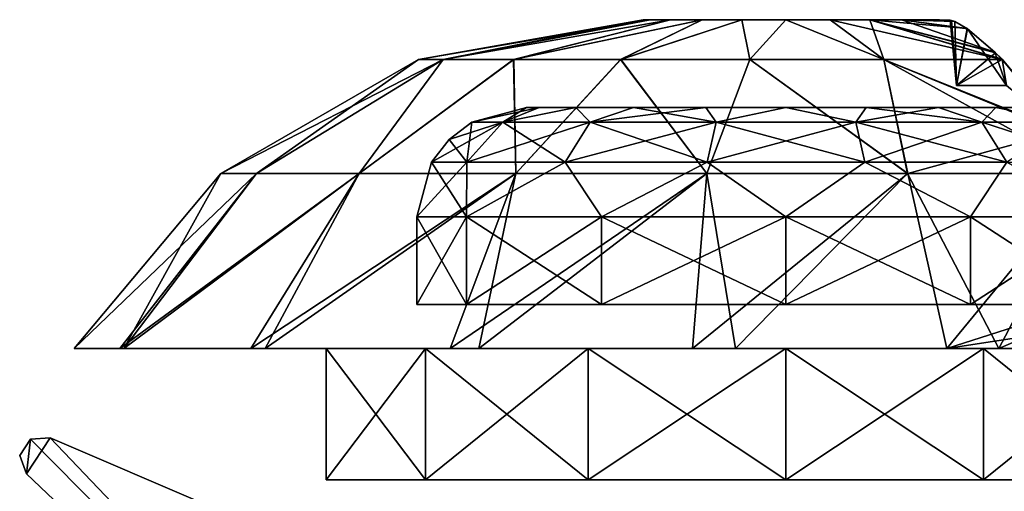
# Model space of a CAD drawing. Header units: millimetres. Extents: x -35 to 35, y -10 to 62.5.
# Tile 4 of 5: x -35 to 10, y 41 to 62.5. Entities that reach past the tile are written whole.
import ezdxf

# ---------------------------------------------------------------- set-up
doc = ezdxf.new("R2010")
doc.units = ezdxf.units.MM
doc.header["$LTSCALE"] = 65.185185
for name, color, linetype in [('30', 7, 'CONTINUOUS'), ('31', 7, 'CONTINUOUS'), ('32', 7, 'CONTINUOUS'), ('33', 7, 'CONTINUOUS'), ('40', 7, 'CONTINUOUS'), ('41', 7, 'CONTINUOUS'), ('42', 7, 'CONTINUOUS'), ('43', 7, 'CONTINUOUS'), ('45', 7, 'CONTINUOUS'), ('46', 7, 'CONTINUOUS'), ('47', 7, 'CONTINUOUS'), ('49', 7, 'CONTINUOUS'), ('50', 7, 'CONTINUOUS'), ('51', 7, 'CONTINUOUS'), ('52', 7, 'CONTINUOUS'), ('53', 7, 'CONTINUOUS'), ('54', 7, 'CONTINUOUS')]:
    doc.layers.add(name, color=color, linetype=linetype)

msp = doc.modelspace()

# ---------------------------------------------------------------- linework, layer by layer
at = {"layer": '30', "color": 7, "linetype": 'Continuous'}
for points in [[(-34.993, 42.618, 20.8), (-34.689, 41.775, 20.8), (-34.5, 43.366, 20.8), (-34.993, 42.618, 20.8)], [(-34.5, 43.366, 20.8), (-34.689, 41.775, 20.8), (-6, 14.5, 20.8), (-34.5, 43.366, 20.8)], [(-33.606, 43.419, 20.8), (-34.5, 43.366, 20.8), (-6, 14.5, 20.8), (-33.606, 43.419, 20.8)], [(2.362, 28.015, 20.8), (-33.606, 43.419, 20.8), (-6, 14.5, 20.8), (2.362, 28.015, 20.8)]]:
    msp.add_3dface(points, dxfattribs=at)
at = {"layer": '31', "color": 7, "linetype": 'Continuous'}
for points in [[(-34.5, 43.366, 20.5), (-34.689, 41.775, 20.5), (-34.993, 42.618, 20.5), (-34.5, 43.366, 20.5)], [(-33.606, 43.419, 20.5), (-34.689, 41.775, 20.5), (-34.5, 43.366, 20.5), (-33.606, 43.419, 20.5)], [(-6, 14.5, 20.5), (-34.689, 41.775, 20.5), (-33.606, 43.419, 20.5), (-6, 14.5, 20.5)], [(2.362, 28.015, 20.5), (-6, 14.5, 20.5), (-33.606, 43.419, 20.5), (2.362, 28.015, 20.5)]]:
    msp.add_3dface(points, dxfattribs=at)
at = {"layer": '32', "color": 7, "linetype": 'Continuous'}
for points in [[(-2.362, 28.015, -20.8), (33.606, 43.419, -20.8), (6, 14.5, -20.8), (-2.362, 28.015, -20.8)], [(33.606, 43.419, -20.8), (34.5, 43.366, -20.8), (6, 14.5, -20.8), (33.606, 43.419, -20.8)], [(34.5, 43.366, -20.8), (34.689, 41.775, -20.8), (6, 14.5, -20.8), (34.5, 43.366, -20.8)]]:
    msp.add_3dface(points, dxfattribs=at)
at = {"layer": '33', "color": 7, "linetype": 'Continuous'}
for points in [[(-2.362, 28.015, -20.5), (6, 14.5, -20.5), (33.606, 43.419, -20.5), (-2.362, 28.015, -20.5)], [(6, 14.5, -20.5), (34.689, 41.775, -20.5), (33.606, 43.419, -20.5), (6, 14.5, -20.5)]]:
    msp.add_3dface(points, dxfattribs=at)
at = {"layer": '40', "color": 7, "linetype": 'Continuous'}
for points in [[(-21, 41.5, 6.557), (-21, 41.5, -6.557), (21, 41.5, 6.557), (-21, 41.5, 6.557)], [(-16.462, 41.5, 14.595), (-21, 41.5, 6.557), (16.461, 41.5, 14.595), (-16.462, 41.5, 14.595)], [(16.461, 41.5, 14.595), (-21, 41.5, 6.557), (21, 41.5, 6.557), (16.461, 41.5, 14.595)], [(-16.462, 41.5, -14.595), (21, 41.5, -6.557), (-21, 41.5, -6.557), (-16.462, 41.5, -14.595)], [(-21, 41.5, -6.557), (21, 41.5, -6.557), (21, 41.5, 6.557), (-21, 41.5, -6.557)], [(-9.025, 41.5, -20.064), (16.461, 41.5, -14.595), (-16.462, 41.5, -14.595), (-9.025, 41.5, -20.064)], [(-9.025, 41.5, 20.064), (-16.462, 41.5, 14.595), (9.025, 41.5, 20.064), (-9.025, 41.5, 20.064)], [(9.025, 41.5, 20.064), (-16.462, 41.5, 14.595), (16.461, 41.5, 14.595), (9.025, 41.5, 20.064)], [(16.461, 41.5, -14.595), (21, 41.5, -6.557), (-16.462, 41.5, -14.595), (16.461, 41.5, -14.595)], [(0, 41.5, -22), (9.025, 41.5, -20.064), (-9.025, 41.5, -20.064), (0, 41.5, -22)], [(0, 41.5, 22), (-9.025, 41.5, 20.064), (9.025, 41.5, 20.064), (0, 41.5, 22)], [(9.025, 41.5, -20.064), (16.461, 41.5, -14.595), (-9.025, 41.5, -20.064), (9.025, 41.5, -20.064)]]:
    msp.add_3dface(points, dxfattribs=at)
at = {"layer": '41', "color": 7, "linetype": 'Continuous'}
for points in [[(-32.5, 47.5), (-30.419, 47.5, -11.443), (31.622, 47.5, -7.503), (-32.5, 47.5)], [(-30.242, 47.5, 11.902), (-32.5, 47.5), (32.173, 47.5, 4.599), (-30.242, 47.5, 11.902)], [(32.173, 47.5, 4.599), (-32.5, 47.5), (31.622, 47.5, -7.503), (32.173, 47.5, 4.599)], [(-30.419, 47.5, -11.443), (-24.443, 47.5, -21.42), (26.678, 47.5, -18.562), (-30.419, 47.5, -11.443)], [(31.622, 47.5, -7.503), (-30.419, 47.5, -11.443), (26.678, 47.5, -18.562), (31.622, 47.5, -7.503)], [(-23.782, 47.5, 22.151), (-30.242, 47.5, 11.902), (28.253, 47.5, 16.062), (-23.782, 47.5, 22.151)], [(28.253, 47.5, 16.062), (-30.242, 47.5, 11.902), (32.173, 47.5, 4.599), (28.253, 47.5, 16.062)], [(-24.443, 47.5, -21.42), (18.026, 47.5, -27.043), (26.678, 47.5, -18.562), (-24.443, 47.5, -21.42)], [(-15.336, 47.5, -28.654), (18.026, 47.5, -27.043), (-24.443, 47.5, -21.42), (-15.336, 47.5, -28.654)], [(20.408, 47.5, 25.294), (-23.782, 47.5, 22.151), (28.253, 47.5, 16.062), (20.408, 47.5, 25.294)], [(-14.018, 47.5, 29.322), (-23.782, 47.5, 22.151), (20.408, 47.5, 25.294), (-14.018, 47.5, 29.322)], [(7.351, 47.5, -31.658), (18.026, 47.5, -27.043), (-15.336, 47.5, -28.654), (7.351, 47.5, -31.658)], [(-4.266, 47.5, -32.219), (7.351, 47.5, -31.658), (-15.336, 47.5, -28.654), (-4.266, 47.5, -32.219)], [(-2.306, 47.5, 32.418), (-14.018, 47.5, 29.322), (9.727, 47.5, 31.01), (-2.306, 47.5, 32.418)], [(9.727, 47.5, 31.01), (-14.018, 47.5, 29.322), (20.408, 47.5, 25.294), (9.727, 47.5, 31.01)]]:
    msp.add_3dface(points, dxfattribs=at)
at = {"layer": '42', "color": 7, "linetype": 'Continuous'}
for points in [[(-21, 47.5, -6.557), (-21, 41.5, 6.557), (-21, 47.5, 6.557), (-21, 47.5, -6.557)], [(-21, 41.5, -6.557), (-21, 41.5, 6.557), (-21, 47.5, -6.557), (-21, 41.5, -6.557)]]:
    msp.add_3dface(points, dxfattribs=at)
at = {"layer": '43', "color": 7, "linetype": 'Continuous'}
for points in [[(-16.462, 41.5, -14.595), (-21, 41.5, -6.557), (-16.462, 47.5, -14.595), (-16.462, 41.5, -14.595)], [(-21, 47.5, 6.557), (-16.462, 41.5, 14.595), (-16.462, 47.5, 14.595), (-21, 47.5, 6.557)], [(-21, 41.5, 6.557), (-16.462, 41.5, 14.595), (-21, 47.5, 6.557), (-21, 41.5, 6.557)], [(-21, 41.5, -6.557), (-21, 47.5, -6.557), (-16.462, 47.5, -14.595), (-21, 41.5, -6.557)], [(-9.025, 41.5, -20.064), (-16.462, 41.5, -14.595), (-9.025, 47.5, -20.064), (-9.025, 41.5, -20.064)], [(-16.462, 41.5, 14.595), (-9.025, 41.5, 20.064), (-16.462, 47.5, 14.595), (-16.462, 41.5, 14.595)], [(-9.025, 47.5, -20.064), (-16.462, 41.5, -14.595), (-16.462, 47.5, -14.595), (-9.025, 47.5, -20.064)], [(-16.462, 47.5, 14.595), (-9.025, 41.5, 20.064), (-9.025, 47.5, 20.064), (-16.462, 47.5, 14.595)], [(-9.025, 47.5, 20.064), (0, 41.5, 22), (0, 47.5, 22), (-9.025, 47.5, 20.064)], [(0, 47.5, -22), (-9.025, 41.5, -20.064), (-9.025, 47.5, -20.064), (0, 47.5, -22)], [(0, 41.5, -22), (-9.025, 41.5, -20.064), (0, 47.5, -22), (0, 41.5, -22)], [(-9.025, 41.5, 20.064), (0, 41.5, 22), (-9.025, 47.5, 20.064), (-9.025, 41.5, 20.064)], [(0, 47.5, 22), (9.025, 41.5, 20.064), (9.025, 47.5, 20.064), (0, 47.5, 22)], [(9.025, 47.5, -20.064), (0, 41.5, -22), (0, 47.5, -22), (9.025, 47.5, -20.064)], [(9.025, 41.5, -20.064), (0, 41.5, -22), (9.025, 47.5, -20.064), (9.025, 41.5, -20.064)], [(0, 41.5, 22), (9.025, 41.5, 20.064), (0, 47.5, 22), (0, 41.5, 22)], [(9.025, 47.5, 20.064), (16.461, 41.5, 14.595), (16.462, 47.5, 14.595), (9.025, 47.5, 20.064)], [(9.025, 41.5, 20.064), (16.461, 41.5, 14.595), (9.025, 47.5, 20.064), (9.025, 41.5, 20.064)], [(16.461, 41.5, -14.595), (9.025, 41.5, -20.064), (16.462, 47.5, -14.595), (16.461, 41.5, -14.595)], [(16.462, 47.5, -14.595), (9.025, 41.5, -20.064), (9.025, 47.5, -20.064), (16.462, 47.5, -14.595)]]:
    msp.add_3dface(points, dxfattribs=at)
at = {"layer": '45', "color": 7, "linetype": 'Continuous'}
for points in [[(-6.519, 62.5), (6.519, 62.5), (6.2, 62.5, -2.014), (-6.519, 62.5)], [(-6.2, 62.5, 2.014), (6.519, 62.5), (-6.519, 62.5), (-6.2, 62.5, 2.014)], [(-6.2, 62.5, -2.014), (-6.519, 62.5), (6.2, 62.5, -2.014), (-6.2, 62.5, -2.014)], [(-5.274, 62.5, -3.832), (-6.2, 62.5, -2.014), (5.274, 62.5, -3.832), (-5.274, 62.5, -3.832)], [(5.274, 62.5, -3.832), (-6.2, 62.5, -2.014), (6.2, 62.5, -2.014), (5.274, 62.5, -3.832)], [(-5.274, 62.5, 3.832), (6.2, 62.5, 2.014), (-6.2, 62.5, 2.014), (-5.274, 62.5, 3.832)], [(6.2, 62.5, 2.014), (6.519, 62.5), (-6.2, 62.5, 2.014), (6.2, 62.5, 2.014)], [(-3.832, 62.5, -5.274), (-5.274, 62.5, -3.832), (3.832, 62.5, -5.274), (-3.832, 62.5, -5.274)], [(-3.832, 62.5, 5.274), (5.274, 62.5, 3.832), (-5.274, 62.5, 3.832), (-3.832, 62.5, 5.274)], [(5.274, 62.5, 3.832), (6.2, 62.5, 2.014), (-5.274, 62.5, 3.832), (5.274, 62.5, 3.832)], [(3.832, 62.5, -5.274), (-5.274, 62.5, -3.832), (5.274, 62.5, -3.832), (3.832, 62.5, -5.274)], [(3.832, 62.5, 5.274), (5.274, 62.5, 3.832), (-3.832, 62.5, 5.274), (3.832, 62.5, 5.274)], [(-2.015, 62.5, 6.2), (3.832, 62.5, 5.274), (-3.832, 62.5, 5.274), (-2.015, 62.5, 6.2)], [(-2.015, 62.5, -6.2), (-3.832, 62.5, -5.274), (2.015, 62.5, -6.2), (-2.015, 62.5, -6.2)], [(2.015, 62.5, -6.2), (-3.832, 62.5, -5.274), (3.832, 62.5, -5.274), (2.015, 62.5, -6.2)], [(2.015, 62.5, 6.2), (3.832, 62.5, 5.274), (-2.015, 62.5, 6.2), (2.015, 62.5, 6.2)], [(0, 62.5, 6.519), (2.015, 62.5, 6.2), (-2.015, 62.5, 6.2), (0, 62.5, 6.519)], [(0, 62.5, -6.519), (-2.015, 62.5, -6.2), (2.015, 62.5, -6.2), (0, 62.5, -6.519)]]:
    msp.add_3dface(points, dxfattribs=at)
at = {"layer": '46', "color": 7, "linetype": 'Continuous'}
for points in [[(-15.656, 60.691, 6.038), (-6.519, 62.5), (-16.78, 60.691), (-15.656, 60.691, 6.038)], [(-6.2, 62.5, 2.014), (-6.519, 62.5), (-15.656, 60.691, 6.038), (-6.2, 62.5, 2.014)], [(-12.435, 60.691, 11.266), (-5.274, 62.5, 3.832), (-15.656, 60.691, 6.038), (-12.435, 60.691, 11.266)], [(-5.274, 62.5, 3.832), (-6.2, 62.5, 2.014), (-15.656, 60.691, 6.038), (-5.274, 62.5, 3.832)], [(-7.548, 60.691, 14.986), (-3.832, 62.5, 5.274), (-12.435, 60.691, 11.266), (-7.548, 60.691, 14.986)], [(-3.832, 62.5, 5.274), (-5.274, 62.5, 3.832), (-12.435, 60.691, 11.266), (-3.832, 62.5, 5.274)], [(-1.651, 60.691, 16.698), (-2.015, 62.5, 6.2), (-7.548, 60.691, 14.986), (-1.651, 60.691, 16.698)], [(-2.015, 62.5, 6.2), (-3.832, 62.5, 5.274), (-7.548, 60.691, 14.986), (-2.015, 62.5, 6.2)], [(0, 62.5, 6.519), (-2.015, 62.5, 6.2), (-1.651, 60.691, 16.698), (0, 62.5, 6.519)], [(4.468, 60.691, 16.174), (0, 62.5, 6.519), (-1.651, 60.691, 16.698), (4.468, 60.691, 16.174)], [(2.015, 62.5, 6.2), (0, 62.5, 6.519), (4.468, 60.691, 16.174), (2.015, 62.5, 6.2)], [(3.832, 62.5, 5.274), (2.015, 62.5, 6.2), (9.871, 60.691, 13.567), (3.832, 62.5, 5.274)], [(9.871, 60.691, 13.567), (2.015, 62.5, 6.2), (4.468, 60.691, 16.174), (9.871, 60.691, 13.567)], [(8.271, 62.104, 7.814), (3.832, 62.5, 5.274), (9.568, 60.996, 12.696), (8.271, 62.104, 7.814)], [(9.568, 60.996, 12.696), (3.832, 62.5, 5.274), (9.871, 60.691, 13.567), (9.568, 60.996, 12.696)], [(5.274, 62.5, 3.832), (3.832, 62.5, 5.274), (8.271, 62.104, 7.814), (5.274, 62.5, 3.832)], [(7.707, 62.42, 4.068), (5.274, 62.5, 3.832), (8.271, 62.104, 7.814), (7.707, 62.42, 4.068)], [(6.2, 62.5, 2.014), (5.274, 62.5, 3.832), (7.707, 62.42, 4.068), (6.2, 62.5, 2.014)], [(7.556, 62.471, 2.12), (6.2, 62.5, 2.014), (7.707, 62.42, 4.068), (7.556, 62.471, 2.12)], [(7.5, 62.484), (6.2, 62.5, 2.014), (7.556, 62.471, 2.12), (7.5, 62.484)], [(7.01, 62.496), (6.2, 62.5, 2.014), (7.5, 62.484), (7.01, 62.496)], [(6.519, 62.5), (6.2, 62.5, 2.014), (7.01, 62.496), (6.519, 62.5)], [(-25.811, 55.475), (-24.178, 55.475, 9.034), (-16.78, 60.691), (-25.811, 55.475)], [(-24.178, 55.475, 9.034), (-19.487, 55.475, 16.925), (-15.656, 60.691, 6.038), (-24.178, 55.475, 9.034)], [(-24.178, 55.475, 9.034), (-15.656, 60.691, 6.038), (-16.78, 60.691), (-24.178, 55.475, 9.034)], [(-19.487, 55.475, 16.925), (-12.435, 60.691, 11.266), (-15.656, 60.691, 6.038), (-19.487, 55.475, 16.925)], [(-19.487, 55.475, 16.925), (-12.331, 55.475, 22.675), (-12.435, 60.691, 11.266), (-19.487, 55.475, 16.925)], [(-12.331, 55.475, 22.675), (-7.548, 60.691, 14.986), (-12.435, 60.691, 11.266), (-12.331, 55.475, 22.675)], [(-12.331, 55.475, 22.675), (-3.615, 55.475, 25.556), (-7.548, 60.691, 14.986), (-12.331, 55.475, 22.675)], [(-3.615, 55.475, 25.556), (-1.651, 60.691, 16.698), (-7.548, 60.691, 14.986), (-3.615, 55.475, 25.556)], [(-3.615, 55.475, 25.556), (5.558, 55.475, 25.205), (-1.651, 60.691, 16.698), (-3.615, 55.475, 25.556)], [(5.558, 55.475, 25.205), (4.468, 60.691, 16.174), (-1.651, 60.691, 16.698), (5.558, 55.475, 25.205)], [(5.558, 55.475, 25.205), (13.919, 55.477, 21.733), (4.468, 60.691, 16.174), (5.558, 55.475, 25.205)], [(4.468, 60.691, 16.174), (13.919, 55.477, 21.733), (12.645, 57.337, 19.625), (4.468, 60.691, 16.174)], [(9.871, 60.691, 13.567), (4.468, 60.691, 16.174), (12.645, 57.337, 19.625), (9.871, 60.691, 13.567)], [(-32.5, 47.5), (-30.242, 47.5, 11.902), (-25.811, 55.475), (-32.5, 47.5)], [(-24.178, 55.475, 9.034), (-30.242, 47.5, 11.902), (-19.487, 55.475, 16.925), (-24.178, 55.475, 9.034)], [(-25.811, 55.475), (-30.242, 47.5, 11.902), (-24.178, 55.475, 9.034), (-25.811, 55.475)], [(-30.242, 47.5, 11.902), (-23.782, 47.5, 22.151), (-19.487, 55.475, 16.925), (-30.242, 47.5, 11.902)], [(-19.487, 55.475, 16.925), (-23.782, 47.5, 22.151), (-12.331, 55.475, 22.675), (-19.487, 55.475, 16.925)], [(-23.782, 47.5, 22.151), (-14.018, 47.5, 29.322), (-12.331, 55.475, 22.675), (-23.782, 47.5, 22.151)], [(-12.331, 55.475, 22.675), (-14.018, 47.5, 29.322), (-3.615, 55.475, 25.556), (-12.331, 55.475, 22.675)], [(-14.018, 47.5, 29.322), (-2.306, 47.5, 32.418), (-3.615, 55.475, 25.556), (-14.018, 47.5, 29.322)], [(-3.615, 55.475, 25.556), (-2.306, 47.5, 32.418), (5.558, 55.475, 25.205), (-3.615, 55.475, 25.556)], [(-2.306, 47.5, 32.418), (9.727, 47.5, 31.01), (5.558, 55.475, 25.205), (-2.306, 47.5, 32.418)], [(5.558, 55.475, 25.205), (9.727, 47.5, 31.01), (13.919, 55.477, 21.733), (5.558, 55.475, 25.205)], [(9.727, 47.5, 31.01), (16.712, 50.5, 25.537), (13.919, 55.477, 21.733), (9.727, 47.5, 31.01)], [(9.727, 47.5, 31.01), (20.408, 47.5, 25.294), (16.712, 50.5, 25.537), (9.727, 47.5, 31.01)]]:
    msp.add_3dface(points, dxfattribs=at)
at = {"layer": '47', "color": 7, "linetype": 'Continuous'}
for points in [[(-16.78, 60.691), (-6.2, 62.5, -2.014), (-15.655, 60.691, -6.039), (-16.78, 60.691)], [(-6.519, 62.5), (-6.2, 62.5, -2.014), (-16.78, 60.691), (-6.519, 62.5)], [(-15.655, 60.691, -6.039), (-5.274, 62.5, -3.832), (-12.433, 60.691, -11.269), (-15.655, 60.691, -6.039)], [(-6.2, 62.5, -2.014), (-5.274, 62.5, -3.832), (-15.655, 60.691, -6.039), (-6.2, 62.5, -2.014)], [(-12.433, 60.691, -11.269), (-3.832, 62.5, -5.274), (-7.543, 60.691, -14.989), (-12.433, 60.691, -11.269)], [(-5.274, 62.5, -3.832), (-3.832, 62.5, -5.274), (-12.433, 60.691, -11.269), (-5.274, 62.5, -3.832)], [(-7.543, 60.691, -14.989), (-2.015, 62.5, -6.2), (-1.643, 60.691, -16.699), (-7.543, 60.691, -14.989)], [(-3.832, 62.5, -5.274), (-2.015, 62.5, -6.2), (-7.543, 60.691, -14.989), (-3.832, 62.5, -5.274)], [(-2.015, 62.5, -6.2), (0, 62.5, -6.519), (-1.643, 60.691, -16.699), (-2.015, 62.5, -6.2)], [(-1.643, 60.691, -16.699), (0, 62.5, -6.519), (4.477, 60.691, -16.172), (-1.643, 60.691, -16.699)], [(0, 62.5, -6.519), (2.015, 62.5, -6.2), (4.477, 60.691, -16.172), (0, 62.5, -6.519)], [(2.015, 62.5, -6.2), (3.832, 62.5, -5.274), (4.477, 60.691, -16.172), (2.015, 62.5, -6.2)], [(4.477, 60.691, -16.172), (3.832, 62.5, -5.274), (9.869, 60.693, -13.562), (4.477, 60.691, -16.172)], [(3.832, 62.5, -5.274), (5.274, 62.5, -3.832), (9.544, 61.021, -12.622), (3.832, 62.5, -5.274)], [(9.869, 60.693, -13.562), (3.832, 62.5, -5.274), (9.544, 61.021, -12.622), (9.869, 60.693, -13.562)], [(8.29, 62.09, -7.912), (5.274, 62.5, -3.832), (7.713, 62.417, -4.122), (8.29, 62.09, -7.912)], [(9.544, 61.021, -12.622), (5.274, 62.5, -3.832), (8.29, 62.09, -7.912), (9.544, 61.021, -12.622)], [(5.274, 62.5, -3.832), (6.2, 62.5, -2.014), (7.713, 62.417, -4.122), (5.274, 62.5, -3.832)], [(6.2, 62.5, -2.014), (6.519, 62.5), (7.558, 62.47, -2.149), (6.2, 62.5, -2.014)], [(7.713, 62.417, -4.122), (6.2, 62.5, -2.014), (7.558, 62.47, -2.149), (7.713, 62.417, -4.122)], [(6.519, 62.5), (7.01, 62.496), (7.558, 62.47, -2.149), (6.519, 62.5)], [(7.01, 62.496), (7.5, 62.484), (7.558, 62.47, -2.149), (7.01, 62.496)], [(-24.178, 55.475, -9.035), (-25.811, 55.475), (-15.655, 60.691, -6.039), (-24.178, 55.475, -9.035)], [(-25.811, 55.475), (-16.78, 60.691), (-15.655, 60.691, -6.039), (-25.811, 55.475)], [(-19.486, 55.475, -16.926), (-24.178, 55.475, -9.035), (-15.655, 60.691, -6.039), (-19.486, 55.475, -16.926)], [(-12.329, 55.475, -22.676), (-19.486, 55.475, -16.926), (-12.433, 60.691, -11.269), (-12.329, 55.475, -22.676)], [(-19.486, 55.475, -16.926), (-15.655, 60.691, -6.039), (-12.433, 60.691, -11.269), (-19.486, 55.475, -16.926)], [(-12.329, 55.475, -22.676), (-12.433, 60.691, -11.269), (-7.543, 60.691, -14.989), (-12.329, 55.475, -22.676)], [(-3.611, 55.475, -25.557), (-12.329, 55.475, -22.676), (-7.543, 60.691, -14.989), (-3.611, 55.475, -25.557)], [(-3.611, 55.475, -25.557), (-7.543, 60.691, -14.989), (-1.643, 60.691, -16.699), (-3.611, 55.475, -25.557)], [(5.563, 55.475, -25.204), (-3.611, 55.475, -25.557), (-1.643, 60.691, -16.699), (5.563, 55.475, -25.204)], [(5.563, 55.475, -25.204), (-1.643, 60.691, -16.699), (4.477, 60.691, -16.172), (5.563, 55.475, -25.204)], [(4.477, 60.691, -16.172), (9.869, 60.693, -13.562), (12.594, 57.407, -19.534), (4.477, 60.691, -16.172)], [(5.563, 55.475, -25.204), (4.477, 60.691, -16.172), (12.594, 57.407, -19.534), (5.563, 55.475, -25.204)], [(13.919, 55.477, -21.733), (5.563, 55.475, -25.204), (12.594, 57.407, -19.534), (13.919, 55.477, -21.733)], [(-30.419, 47.5, -11.443), (-32.5, 47.5), (-24.178, 55.475, -9.035), (-30.419, 47.5, -11.443)], [(-32.5, 47.5), (-25.811, 55.475), (-24.178, 55.475, -9.035), (-32.5, 47.5)], [(-24.443, 47.5, -21.42), (-30.419, 47.5, -11.443), (-19.486, 55.475, -16.926), (-24.443, 47.5, -21.42)], [(-19.486, 55.475, -16.926), (-30.419, 47.5, -11.443), (-24.178, 55.475, -9.035), (-19.486, 55.475, -16.926)], [(-15.336, 47.5, -28.654), (-24.443, 47.5, -21.42), (-12.329, 55.475, -22.676), (-15.336, 47.5, -28.654)], [(-12.329, 55.475, -22.676), (-24.443, 47.5, -21.42), (-19.486, 55.475, -16.926), (-12.329, 55.475, -22.676)], [(-4.266, 47.5, -32.219), (-15.336, 47.5, -28.654), (-3.611, 55.475, -25.557), (-4.266, 47.5, -32.219)], [(-3.611, 55.475, -25.557), (-15.336, 47.5, -28.654), (-12.329, 55.475, -22.676), (-3.611, 55.475, -25.557)], [(7.351, 47.5, -31.658), (-4.266, 47.5, -32.219), (5.563, 55.475, -25.204), (7.351, 47.5, -31.658)], [(5.563, 55.475, -25.204), (-4.266, 47.5, -32.219), (-3.611, 55.475, -25.557), (5.563, 55.475, -25.204)], [(13.919, 55.477, -21.733), (7.351, 47.5, -31.658), (5.563, 55.475, -25.204), (13.919, 55.477, -21.733)], [(16.712, 50.5, -25.537), (7.351, 47.5, -31.658), (13.919, 55.477, -21.733), (16.712, 50.5, -25.537)], [(7.351, 47.5, -31.658), (16.712, 50.5, -25.537), (17.387, 49.034, -26.329), (7.351, 47.5, -31.658)], [(18.026, 47.5, -27.043), (7.351, 47.5, -31.658), (17.387, 49.034, -26.329), (18.026, 47.5, -27.043)]]:
    msp.add_3dface(points, dxfattribs=at)
at = {"layer": '49', "color": 7, "linetype": 'Continuous'}
for points in [[(7.5, 62.484), (7.556, 62.471, 2.12), (7.789, 59.5, -4.8), (7.5, 62.484)], [(7.558, 62.47, -2.149), (7.5, 62.484), (7.789, 59.5, -4.8), (7.558, 62.47, -2.149)], [(7.556, 62.471, 2.12), (7.707, 62.42, 4.068), (7.789, 59.5, -4.8), (7.556, 62.471, 2.12)], [(7.713, 62.417, -4.122), (7.558, 62.47, -2.149), (7.789, 59.5, -4.8), (7.713, 62.417, -4.122)], [(7.707, 62.42, 4.068), (8.271, 62.104, 7.814), (7.789, 59.5, 4.8), (7.707, 62.42, 4.068)], [(7.789, 59.5, -4.8), (7.707, 62.42, 4.068), (7.789, 59.5, 4.8), (7.789, 59.5, -4.8)], [(8.29, 62.09, -7.912), (7.713, 62.417, -4.122), (7.789, 59.5, -4.8), (8.29, 62.09, -7.912)], [(8.271, 62.104, 7.814), (9.568, 60.996, 12.696), (7.789, 59.5, 4.8), (8.271, 62.104, 7.814)], [(10.077, 59.5, -14.124), (8.29, 62.09, -7.912), (7.789, 59.5, -4.8), (10.077, 59.5, -14.124)], [(9.544, 61.021, -12.622), (8.29, 62.09, -7.912), (10.077, 59.5, -14.124), (9.544, 61.021, -12.622)], [(9.568, 60.996, 12.696), (9.871, 60.691, 13.567), (7.789, 59.5, 4.8), (9.568, 60.996, 12.696)], [(9.869, 60.693, -13.562), (9.544, 61.021, -12.622), (10.077, 59.5, -14.124), (9.869, 60.693, -13.562)], [(9.871, 60.691, 13.567), (10.077, 59.5, 14.124), (7.789, 59.5, 4.8), (9.871, 60.691, 13.567)], [(12.594, 57.407, -19.534), (9.869, 60.693, -13.562), (10.077, 59.5, -14.124), (12.594, 57.407, -19.534)], [(9.871, 60.691, 13.567), (12.645, 57.337, 19.625), (10.077, 59.5, 14.124), (9.871, 60.691, 13.567)]]:
    msp.add_3dface(points, dxfattribs=at)
at = {"layer": '50', "color": 153, "linetype": 'Continuous', "true_color": 0x69a3d4}
for points in [[(-14.593, 49.5, 8.425), (-16.85, 53.5), (-16.85, 49.5), (-14.593, 49.5, 8.425)], [(-14.593, 53.5, 8.425), (-16.85, 53.5), (-14.593, 49.5, 8.425), (-14.593, 53.5, 8.425)], [(-8.425, 49.5, 14.593), (-14.593, 53.5, 8.425), (-14.593, 49.5, 8.425), (-8.425, 49.5, 14.593)], [(-8.425, 53.5, 14.593), (-14.593, 53.5, 8.425), (-8.425, 49.5, 14.593), (-8.425, 53.5, 14.593)], [(0, 53.5, 16.85), (-8.425, 53.5, 14.593), (0, 49.5, 16.85), (0, 53.5, 16.85)], [(0, 49.5, 16.85), (-8.425, 53.5, 14.593), (-8.425, 49.5, 14.593), (0, 49.5, 16.85)], [(8.425, 53.5, 14.593), (0, 53.5, 16.85), (8.425, 49.5, 14.593), (8.425, 53.5, 14.593)], [(8.425, 49.5, 14.593), (0, 53.5, 16.85), (0, 49.5, 16.85), (8.425, 49.5, 14.593)], [(14.593, 53.5, 8.425), (8.425, 53.5, 14.593), (14.593, 49.5, 8.425), (14.593, 53.5, 8.425)], [(14.593, 49.5, 8.425), (8.425, 53.5, 14.593), (8.425, 49.5, 14.593), (14.593, 49.5, 8.425)]]:
    msp.add_3dface(points, dxfattribs=at)
at = {"layer": '51', "color": 153, "linetype": 'Continuous', "true_color": 0x69a3d4}
for points in [[(-16.85, 49.5), (-14.593, 53.5, -8.425), (-14.593, 49.5, -8.425), (-16.85, 49.5)], [(-16.85, 49.5), (-16.85, 53.5), (-14.593, 53.5, -8.425), (-16.85, 49.5)], [(-14.593, 49.5, -8.425), (-8.425, 53.5, -14.593), (-8.425, 49.5, -14.593), (-14.593, 49.5, -8.425)], [(-14.593, 53.5, -8.425), (-8.425, 53.5, -14.593), (-14.593, 49.5, -8.425), (-14.593, 53.5, -8.425)], [(-8.425, 53.5, -14.593), (0, 53.5, -16.85), (-8.425, 49.5, -14.593), (-8.425, 53.5, -14.593)], [(-8.425, 49.5, -14.593), (0, 53.5, -16.85), (0, 49.5, -16.85), (-8.425, 49.5, -14.593)], [(0, 53.5, -16.85), (8.425, 53.5, -14.593), (0, 49.5, -16.85), (0, 53.5, -16.85)], [(0, 49.5, -16.85), (8.425, 53.5, -14.593), (8.425, 49.5, -14.593), (0, 49.5, -16.85)], [(8.425, 49.5, -14.593), (14.593, 53.5, -8.425), (14.593, 49.5, -8.425), (8.425, 49.5, -14.593)], [(8.425, 53.5, -14.593), (14.593, 53.5, -8.425), (8.425, 49.5, -14.593), (8.425, 53.5, -14.593)]]:
    msp.add_3dface(points, dxfattribs=at)
at = {"layer": '52', "color": 153, "linetype": 'Continuous', "true_color": 0x69a3d4}
for points in [[(-11.27, 58.5, -3.662), (-11.85, 58.5), (11.27, 58.5, -3.662), (-11.27, 58.5, -3.662)], [(-11.27, 58.5, 3.662), (11.85, 58.5), (-11.85, 58.5), (-11.27, 58.5, 3.662)], [(-11.85, 58.5), (11.85, 58.5), (11.27, 58.5, -3.662), (-11.85, 58.5)], [(11.27, 58.5, 3.662), (11.85, 58.5), (-11.27, 58.5, 3.662), (11.27, 58.5, 3.662)], [(-9.587, 58.5, -6.965), (-11.27, 58.5, -3.662), (9.587, 58.5, -6.965), (-9.587, 58.5, -6.965)], [(9.587, 58.5, -6.965), (-11.27, 58.5, -3.662), (11.27, 58.5, -3.662), (9.587, 58.5, -6.965)], [(-9.587, 58.5, 6.965), (11.27, 58.5, 3.662), (-11.27, 58.5, 3.662), (-9.587, 58.5, 6.965)], [(6.965, 58.5, -9.587), (-9.587, 58.5, -6.965), (9.587, 58.5, -6.965), (6.965, 58.5, -9.587)], [(-6.965, 58.5, -9.587), (-9.587, 58.5, -6.965), (6.965, 58.5, -9.587), (-6.965, 58.5, -9.587)], [(-6.965, 58.5, 9.587), (9.587, 58.5, 6.965), (-9.587, 58.5, 6.965), (-6.965, 58.5, 9.587)], [(9.587, 58.5, 6.965), (11.27, 58.5, 3.662), (-9.587, 58.5, 6.965), (9.587, 58.5, 6.965)], [(3.662, 58.5, -11.27), (-6.965, 58.5, -9.587), (6.965, 58.5, -9.587), (3.662, 58.5, -11.27)], [(-3.662, 58.5, -11.27), (-6.965, 58.5, -9.587), (3.662, 58.5, -11.27), (-3.662, 58.5, -11.27)], [(6.965, 58.5, 9.587), (9.587, 58.5, 6.965), (-6.965, 58.5, 9.587), (6.965, 58.5, 9.587)], [(-3.662, 58.5, 11.27), (6.965, 58.5, 9.587), (-6.965, 58.5, 9.587), (-3.662, 58.5, 11.27)], [(0, 58.5, -11.85), (-3.662, 58.5, -11.27), (3.662, 58.5, -11.27), (0, 58.5, -11.85)], [(3.662, 58.5, 11.27), (6.965, 58.5, 9.587), (-3.662, 58.5, 11.27), (3.662, 58.5, 11.27)], [(0, 58.5, 11.85), (3.662, 58.5, 11.27), (-3.662, 58.5, 11.27), (0, 58.5, 11.85)]]:
    msp.add_3dface(points, dxfattribs=at)
at = {"layer": '53', "color": 153, "linetype": 'Continuous', "true_color": 0x69a3d4}
for points in [[(-12.929, 57.83, 6.226), (-11.85, 58.5), (-14.35, 57.83), (-12.929, 57.83, 6.226)], [(-8.947, 57.83, 11.219), (-9.587, 58.5, 6.965), (-12.929, 57.83, 6.226), (-8.947, 57.83, 11.219)], [(-9.587, 58.5, 6.965), (-11.27, 58.5, 3.662), (-12.929, 57.83, 6.226), (-9.587, 58.5, 6.965)], [(-11.27, 58.5, 3.662), (-11.85, 58.5), (-12.929, 57.83, 6.226), (-11.27, 58.5, 3.662)], [(-6.965, 58.5, 9.587), (-9.587, 58.5, 6.965), (-8.947, 57.83, 11.219), (-6.965, 58.5, 9.587)], [(-3.193, 57.83, 13.99), (-6.965, 58.5, 9.587), (-8.947, 57.83, 11.219), (-3.193, 57.83, 13.99)], [(-3.662, 58.5, 11.27), (-6.965, 58.5, 9.587), (-3.193, 57.83, 13.99), (-3.662, 58.5, 11.27)], [(0, 58.5, 11.85), (-3.662, 58.5, 11.27), (-3.193, 57.83, 13.99), (0, 58.5, 11.85)], [(3.193, 57.83, 13.99), (0, 58.5, 11.85), (-3.193, 57.83, 13.99), (3.193, 57.83, 13.99)], [(3.662, 58.5, 11.27), (0, 58.5, 11.85), (3.193, 57.83, 13.99), (3.662, 58.5, 11.27)], [(8.947, 57.83, 11.219), (3.662, 58.5, 11.27), (3.193, 57.83, 13.99), (8.947, 57.83, 11.219)], [(6.965, 58.5, 9.587), (3.662, 58.5, 11.27), (8.947, 57.83, 11.219), (6.965, 58.5, 9.587)], [(9.587, 58.5, 6.965), (6.965, 58.5, 9.587), (8.947, 57.83, 11.219), (9.587, 58.5, 6.965)], [(12.929, 57.83, 6.226), (9.587, 58.5, 6.965), (8.947, 57.83, 11.219), (12.929, 57.83, 6.226)], [(11.27, 58.5, 3.662), (9.587, 58.5, 6.965), (12.929, 57.83, 6.226), (11.27, 58.5, 3.662)], [(-14.579, 55.998, 7.021), (-14.35, 57.83), (-15.386, 57.036), (-14.579, 55.998, 7.021)], [(-10.089, 55.998, 12.651), (-12.929, 57.83, 6.226), (-14.579, 55.998, 7.021), (-10.089, 55.998, 12.651)], [(-12.929, 57.83, 6.226), (-14.35, 57.83), (-14.579, 55.998, 7.021), (-12.929, 57.83, 6.226)], [(-8.947, 57.83, 11.219), (-12.929, 57.83, 6.226), (-10.089, 55.998, 12.651), (-8.947, 57.83, 11.219)], [(-3.601, 55.998, 15.776), (-8.947, 57.83, 11.219), (-10.089, 55.998, 12.651), (-3.601, 55.998, 15.776)], [(-3.193, 57.83, 13.99), (-8.947, 57.83, 11.219), (-3.601, 55.998, 15.776), (-3.193, 57.83, 13.99)], [(3.601, 55.998, 15.776), (-3.193, 57.83, 13.99), (-3.601, 55.998, 15.776), (3.601, 55.998, 15.776)], [(3.193, 57.83, 13.99), (-3.193, 57.83, 13.99), (3.601, 55.998, 15.776), (3.193, 57.83, 13.99)], [(10.089, 55.998, 12.651), (3.193, 57.83, 13.99), (3.601, 55.998, 15.776), (10.089, 55.998, 12.651)], [(8.947, 57.83, 11.219), (3.193, 57.83, 13.99), (10.089, 55.998, 12.651), (8.947, 57.83, 11.219)], [(14.579, 55.998, 7.021), (8.947, 57.83, 11.219), (10.089, 55.998, 12.651), (14.579, 55.998, 7.021)], [(12.929, 57.83, 6.226), (8.947, 57.83, 11.219), (14.579, 55.998, 7.021), (12.929, 57.83, 6.226)], [(-16.181, 55.998), (-14.579, 55.998, 7.021), (-15.386, 57.036), (-16.181, 55.998)], [(-16.85, 53.5), (-14.593, 53.5, 8.425), (-16.181, 55.998), (-16.85, 53.5)], [(-14.593, 53.5, 8.425), (-14.579, 55.998, 7.021), (-16.181, 55.998), (-14.593, 53.5, 8.425)], [(-14.593, 53.5, 8.425), (-10.089, 55.998, 12.651), (-14.579, 55.998, 7.021), (-14.593, 53.5, 8.425)], [(-14.593, 53.5, 8.425), (-8.425, 53.5, 14.593), (-10.089, 55.998, 12.651), (-14.593, 53.5, 8.425)], [(-8.425, 53.5, 14.593), (-3.601, 55.998, 15.776), (-10.089, 55.998, 12.651), (-8.425, 53.5, 14.593)], [(-8.425, 53.5, 14.593), (0, 53.5, 16.85), (-3.601, 55.998, 15.776), (-8.425, 53.5, 14.593)], [(0, 53.5, 16.85), (3.601, 55.998, 15.776), (-3.601, 55.998, 15.776), (0, 53.5, 16.85)], [(0, 53.5, 16.85), (8.425, 53.5, 14.593), (3.601, 55.998, 15.776), (0, 53.5, 16.85)], [(8.425, 53.5, 14.593), (10.089, 55.998, 12.651), (3.601, 55.998, 15.776), (8.425, 53.5, 14.593)], [(8.425, 53.5, 14.593), (14.593, 53.5, 8.425), (10.089, 55.998, 12.651), (8.425, 53.5, 14.593)]]:
    msp.add_3dface(points, dxfattribs=at)
at = {"layer": '54', "color": 153, "linetype": 'Continuous', "true_color": 0x69a3d4}
for points in [[(-14.35, 57.83), (-11.27, 58.5, -3.662), (-12.929, 57.83, -6.226), (-14.35, 57.83)], [(-11.85, 58.5), (-11.27, 58.5, -3.662), (-14.35, 57.83), (-11.85, 58.5)], [(-12.929, 57.83, -6.226), (-9.587, 58.5, -6.965), (-8.947, 57.83, -11.219), (-12.929, 57.83, -6.226)], [(-11.27, 58.5, -3.662), (-9.587, 58.5, -6.965), (-12.929, 57.83, -6.226), (-11.27, 58.5, -3.662)], [(-9.587, 58.5, -6.965), (-6.965, 58.5, -9.587), (-8.947, 57.83, -11.219), (-9.587, 58.5, -6.965)], [(-8.947, 57.83, -11.219), (-3.662, 58.5, -11.27), (-3.193, 57.83, -13.99), (-8.947, 57.83, -11.219)], [(-6.965, 58.5, -9.587), (-3.662, 58.5, -11.27), (-8.947, 57.83, -11.219), (-6.965, 58.5, -9.587)], [(-3.662, 58.5, -11.27), (0, 58.5, -11.85), (-3.193, 57.83, -13.99), (-3.662, 58.5, -11.27)], [(-3.193, 57.83, -13.99), (0, 58.5, -11.85), (3.193, 57.83, -13.99), (-3.193, 57.83, -13.99)], [(0, 58.5, -11.85), (3.662, 58.5, -11.27), (3.193, 57.83, -13.99), (0, 58.5, -11.85)], [(3.193, 57.83, -13.99), (6.965, 58.5, -9.587), (8.947, 57.83, -11.219), (3.193, 57.83, -13.99)], [(3.662, 58.5, -11.27), (6.965, 58.5, -9.587), (3.193, 57.83, -13.99), (3.662, 58.5, -11.27)], [(6.965, 58.5, -9.587), (9.587, 58.5, -6.965), (8.947, 57.83, -11.219), (6.965, 58.5, -9.587)], [(8.947, 57.83, -11.219), (9.587, 58.5, -6.965), (12.929, 57.83, -6.226), (8.947, 57.83, -11.219)], [(9.587, 58.5, -6.965), (11.27, 58.5, -3.662), (12.929, 57.83, -6.226), (9.587, 58.5, -6.965)], [(-16.181, 55.998), (-12.929, 57.83, -6.226), (-14.579, 55.998, -7.021), (-16.181, 55.998)], [(-16.181, 55.998), (-15.386, 57.036), (-12.929, 57.83, -6.226), (-16.181, 55.998)], [(-15.386, 57.036), (-14.35, 57.83), (-12.929, 57.83, -6.226), (-15.386, 57.036)], [(-14.579, 55.998, -7.021), (-8.947, 57.83, -11.219), (-10.089, 55.998, -12.651), (-14.579, 55.998, -7.021)], [(-12.929, 57.83, -6.226), (-8.947, 57.83, -11.219), (-14.579, 55.998, -7.021), (-12.929, 57.83, -6.226)], [(-10.089, 55.998, -12.651), (-3.193, 57.83, -13.99), (-3.601, 55.998, -15.776), (-10.089, 55.998, -12.651)], [(-8.947, 57.83, -11.219), (-3.193, 57.83, -13.99), (-10.089, 55.998, -12.651), (-8.947, 57.83, -11.219)], [(-3.601, 55.998, -15.776), (3.193, 57.83, -13.99), (3.601, 55.998, -15.776), (-3.601, 55.998, -15.776)], [(-3.193, 57.83, -13.99), (3.193, 57.83, -13.99), (-3.601, 55.998, -15.776), (-3.193, 57.83, -13.99)], [(3.193, 57.83, -13.99), (8.947, 57.83, -11.219), (3.601, 55.998, -15.776), (3.193, 57.83, -13.99)], [(3.601, 55.998, -15.776), (8.947, 57.83, -11.219), (10.089, 55.998, -12.651), (3.601, 55.998, -15.776)], [(8.947, 57.83, -11.219), (12.929, 57.83, -6.226), (10.089, 55.998, -12.651), (8.947, 57.83, -11.219)], [(-16.85, 53.5), (-16.181, 55.998), (-14.579, 55.998, -7.021), (-16.85, 53.5)], [(-14.593, 53.5, -8.425), (-16.85, 53.5), (-14.579, 55.998, -7.021), (-14.593, 53.5, -8.425)], [(-8.425, 53.5, -14.593), (-14.593, 53.5, -8.425), (-10.089, 55.998, -12.651), (-8.425, 53.5, -14.593)], [(-14.593, 53.5, -8.425), (-14.579, 55.998, -7.021), (-10.089, 55.998, -12.651), (-14.593, 53.5, -8.425)], [(-8.425, 53.5, -14.593), (-10.089, 55.998, -12.651), (-3.601, 55.998, -15.776), (-8.425, 53.5, -14.593)], [(0, 53.5, -16.85), (-8.425, 53.5, -14.593), (-3.601, 55.998, -15.776), (0, 53.5, -16.85)], [(0, 53.5, -16.85), (-3.601, 55.998, -15.776), (3.601, 55.998, -15.776), (0, 53.5, -16.85)], [(8.425, 53.5, -14.593), (0, 53.5, -16.85), (3.601, 55.998, -15.776), (8.425, 53.5, -14.593)], [(8.425, 53.5, -14.593), (3.601, 55.998, -15.776), (10.089, 55.998, -12.651), (8.425, 53.5, -14.593)], [(14.593, 53.5, -8.425), (8.425, 53.5, -14.593), (10.089, 55.998, -12.651), (14.593, 53.5, -8.425)]]:
    msp.add_3dface(points, dxfattribs=at)

doc.saveas('drawing.dxf')
